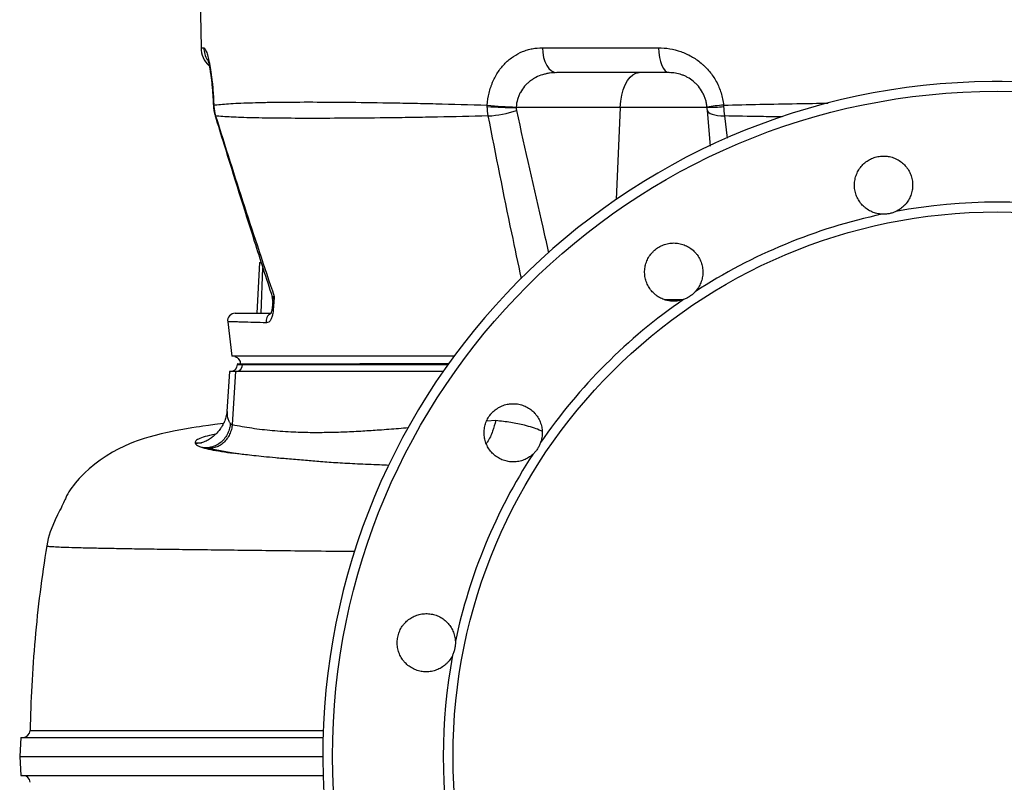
# Model space of a CAD drawing. Header units: millimetres. Extents: x 2290 to 4429, y 961 to 6343.
# Tile 2 of 11: x 2568 to 3346, y 1705 to 2307. Entities that reach past the tile are written whole.
import ezdxf

# ---------------------------------------------------------------- set-up
doc = ezdxf.new("R2010")
doc.units = ezdxf.units.MM
doc.header["$LTSCALE"] = 2

msp = doc.modelspace()

# ---------------------------------------------------------------- linework, layer by layer
at = {"color": 7, "linetype": 'Continuous', "lineweight": 25}
for p, q in [((2710.35, 2329.16), (2711.13, 2284.81)), ((2980.98, 2284.81), (3072.73, 2284.81)), ((3081.24, 2265.16), (2992.4, 2265.16)), ((2720.98, 2239.2), (2721.02, 2237.83)), ((3042.47, 2237.77), (2960.21, 2237.77)), ((3111.13, 2237.77), (3042.47, 2237.77)), ((3113.8, 2207.23), (3111.34, 2235.28)), ((2757.29, 2115.16), (2755.19, 2075.16)), ((2757.29, 2115.16), (2758.64, 2115.16)), ((2732.21, 2068.43), (2735.51, 2041.16)), ((2737.95, 2040.97), (2737.91, 2040.96)), ((2737.97, 2040.96), (2737.92, 2040.96)), ((2739.92, 2035.16), (2739.92, 2034.76)), ((2743.94, 2035.16), (2836.43, 2035.16)), ((2743.94, 2034.76), (2743.94, 2035.16)), ((2836.43, 2035.16), (2836.56, 2035.16)), ((2733.56, 2029.16), (2731.65, 1997.56)), ((2738.38, 2029.16), (2733.56, 2029.16)), ((2738.38, 2029.16), (2735.84, 1987.17)), ((2902.55, 2029.16), (2738.38, 2029.16)), ((2711.16, 1972.67), (2711.1, 1972.29)), ((2568.6, 1740.16), (2567.81, 1725.16)), ((2567.81, 1725.16), (2568.6, 1710.16))]:
    msp.add_line(p, q, dxfattribs=at)
at = {"color": 8, "linetype": 'Continuous', "lineweight": 25}
for p, q in [((2711.13, 2284.81), (2713.36, 2284.81)), ((3042.47, 2237.77), (3039.28, 2164.98)), ((3124.84, 2230.99), (3126.93, 2213.42)), ((2758.73, 2075.16), (2760.06, 2110.96)), ((3077.14, 2086.03), (3091.19, 2086.03)), ((2743.94, 2034.76), (2906.49, 2034.76)), ((2937.06, 1990.18), (2944.1, 1990.59)), ((2706.4, 1972.91), (2711.13, 1972.47)), ((2711.12, 1972.45), (2706.41, 1972.91)), ((2711.19, 1972.79), (2706.76, 1972.01)), ((2737.79, 1964.43), (2715.17, 1968.51))]:
    msp.add_line(p, q, dxfattribs=at)
at = {"color": 7, "linetype": 'Continuous', "lineweight": 25, "flags": 128}
for points in [[(2980.98, 2284.81), (2981.23, 2280.96), (2981.9, 2277.26), (2982.97, 2273.87), (2984.39, 2270.89), (2986.11, 2268.46), (2988.07, 2266.65), (2990.19, 2265.53), (2992.4, 2265.16)], [(3072.73, 2284.81), (3072.92, 2280.96), (3073.42, 2277.26), (3074.22, 2273.87), (3075.28, 2270.89), (3076.56, 2268.46), (3078.02, 2266.65), (3079.6, 2265.53), (3081.24, 2265.16)], [(3042.47, 2237.77), (3042.88, 2242.64), (3043.69, 2247.31), (3044.88, 2251.64), (3046.4, 2255.53), (3048.22, 2258.87), (3050.29, 2261.56), (3052.55, 2263.54), (3054.95, 2264.75), (3057.41, 2265.16)], [(3111.34, 2235.28), (3111.65, 2234.42), (3112.41, 2233.63), (3113.61, 2232.91), (3115.21, 2232.28), (3117.18, 2231.77), (3119.48, 2231.38), (3122.05, 2231.11), (3124.84, 2230.99)], [(2728.92, 1988.19), (2728.53, 1988.14), (2722.1, 1987.29), (2716.99, 1986.57), (2712.45, 1985.91), (2709.97, 1985.54), (2707.25, 1985.11), (2703.85, 1984.57), (2699.77, 1983.88), (2695.08, 1983.05), (2690.61, 1982.2), (2684.64, 1980.96), (2679.57, 1979.81), (2674.77, 1978.61), (2669.81, 1977.24), (2666.22, 1976.15), (2663.16, 1975.15), (2660.58, 1974.25), (2657.77, 1973.21), (2654.52, 1971.92), (2650.56, 1970.2), (2645.76, 1967.89), (2641.23, 1965.46), (2636.04, 1962.33), (2631.3, 1959.12), (2627.23, 1956.06), (2622.76, 1952.32), (2619.27, 1949.08), (2616.61, 1946.42), (2614.86, 1944.55), (2613.23, 1942.71), (2611.7, 1940.9), (2610.28, 1939.14), (2608.98, 1937.41), (2607.78, 1935.71), (2606.7, 1934.06), (2605.74, 1932.45), (2604.92, 1930.87), (2604.25, 1929.35), (2603.94, 1928.56), (2603.55, 1927.66), (2603.09, 1926.63), (2602.55, 1925.49), (2601.93, 1924.22), (2601.23, 1922.83), (2600.47, 1921.31), (2599.64, 1919.68), (2597.82, 1916.05), (2595.88, 1911.95), (2593.9, 1907.42), (2592.03, 1902.48), (2590.39, 1897.16), (2589.16, 1891.51), (2589.16, 1891.51)]]:
    msp.add_lwpolyline(points, dxfattribs=at)
at = {"color": 8, "linetype": 'Continuous', "lineweight": 25, "flags": 128}
for points in [[(2721.23, 2239.52), (2720.94, 2239.24), (2720.94, 2239.18)], [(2721.27, 2238.46), (2720.99, 2238.25), (2720.99, 2238.23)], [(2722.29, 2231.14), (2722.3, 2231.11), (2722.64, 2230.99)]]:
    msp.add_lwpolyline(points, dxfattribs=at)
at = {"color": 7, "linetype": 'Continuous', "lineweight": 25}
for radius in [525.28, 430]:
    msp.add_circle((3340.35, 1725.16), radius, dxfattribs=at)
for centre, radius, start, end in [((2731.12, 2285.16), 20, 181, 226.33397), ((3340.35, 1725.16), 533, 90.43017, 89.56983), ((2954.94, 2440.15), 202.45, 265.03751, 271.49103), ((2965, 2478.69), 240.75, 263.42798, 268.8627), ((2934.15, 2311.82), 80.93, 272.83901, 288.9648), ((3137.99, 2065.77), 174.3, 94.55941, 98.87368), ((3111.57, 2353.47), 115.7, 269.78155, 276.26574), ((3340.35, 1725.16), 437.72, 79.47947, 100.52053), ((3340.35, 1725.16), 437.72, 101.97947, 123.02053), ((2757.79, 2085.16), 10, 356.60591, 17.84961), ((3340.35, 1725.16), 437.72, 124.47947, 145.52053), ((2738.16, 2069.16), 6, 89.99858, 187.0187), ((2734.32, 2034.76), 5.6, 270.03966, 0.02939), ((2738.68, 2034.41), 5.27, 274.40195, 3.81126), ((3340.35, 1725.16), 437.72, 146.97947, 168.02053), ((3340.35, 1725.16), 437.72, 169.47947, 190.52053), ((2570.42, 1745.76), 5.6, 270.12741, 359.219), ((2570.42, 1704.56), 5.6, 1.18314, 89.99989)]:
    msp.add_arc(centre, radius, start, end, dxfattribs=at)
at = {"color": 8, "linetype": 'Continuous', "lineweight": 25}
for centre, radius, start, end in [((2733.41, 2285.16), 20.05, 180.99013, 209.70186), ((2768.72, 2069.2), 6.16, 114.15062, 195.23498)]:
    msp.add_arc(centre, radius, start, end, dxfattribs=at)
at = {"color": 7, "linetype": 'Continuous', "lineweight": 25}
for points, knots in [([(2713.36, 2284.81), (2713.64, 2284.81), (2713.94, 2284.56), (2714.6, 2283.57), (2714.96, 2282.82), (2715.52, 2281.3), (2715.71, 2280.73), (2716.1, 2279.47), (2716.3, 2278.78), (2716.9, 2276.53), (2717.3, 2274.78), (2717.81, 2272.26), (2717.91, 2271.73), (2718.11, 2270.67), (2718.21, 2270.12), (2718.5, 2268.44), (2718.69, 2267.27), (2719.06, 2264.83), (2719.24, 2263.56), (2719.59, 2260.91), (2719.75, 2259.53), (2720.23, 2255.23), (2720.5, 2252.25), (2720.83, 2247.6), (2720.93, 2246.02), (2721.1, 2242.81), (2721.17, 2241.17), (2721.23, 2239.52)], [0, 0, 0, 0, 0.125, 0.125, 0.25, 0.25, 0.3125, 0.3125, 0.375, 0.375, 0.5, 0.5, 0.53125, 0.53125, 0.5625, 0.5625, 0.625, 0.625, 0.6875, 0.6875, 0.75, 0.75, 0.875, 0.875, 0.9375, 0.9375, 1, 1, 1, 1]), ([(2937.44, 2239.52), (2937.65, 2242.8), (2938.13, 2245.99), (2939.23, 2250.64), (2939.66, 2252.16), (2940.4, 2254.42), (2940.67, 2255.16), (2941.22, 2256.63), (2941.52, 2257.35), (2943.05, 2260.9), (2944.49, 2263.54), (2946.97, 2267.23), (2947.86, 2268.42), (2949.7, 2270.66), (2950.67, 2271.72), (2953.67, 2274.72), (2955.82, 2276.48), (2960.42, 2279.53), (2962.82, 2280.79), (2966.53, 2282.3), (2967.79, 2282.74), (2970.35, 2283.49), (2971.66, 2283.81), (2975.61, 2284.56), (2978.27, 2284.81), (2980.98, 2284.81)], [0, 0, 0, 0, 0.125, 0.125, 0.1875, 0.1875, 0.21875, 0.21875, 0.25, 0.25, 0.375, 0.375, 0.4375, 0.4375, 0.5, 0.5, 0.625, 0.625, 0.75, 0.75, 0.8125, 0.8125, 0.875, 0.875, 1, 1, 1, 1]), ([(3072.73, 2284.81), (3075.72, 2284.81), (3078.68, 2284.56), (3084.55, 2283.57), (3087.47, 2282.82), (3091.79, 2281.3), (3093.22, 2280.73), (3096, 2279.47), (3097.36, 2278.78), (3101.37, 2276.53), (3103.92, 2274.78), (3106.96, 2272.26), (3107.56, 2271.73), (3108.73, 2270.67), (3109.3, 2270.12), (3110.98, 2268.44), (3112.04, 2267.27), (3114.06, 2264.83), (3115.01, 2263.56), (3116.81, 2260.91), (3117.65, 2259.53), (3119.98, 2255.23), (3121.24, 2252.25), (3122.68, 2247.6), (3123.08, 2246.02), (3123.73, 2242.81), (3123.98, 2241.17), (3124.14, 2239.52)], [0, 0, 0, 0, 0.125, 0.125, 0.25, 0.25, 0.3125, 0.3125, 0.375, 0.375, 0.5, 0.5, 0.53125, 0.53125, 0.5625, 0.5625, 0.625, 0.625, 0.6875, 0.6875, 0.75, 0.75, 0.875, 0.875, 0.9375, 0.9375, 1, 1, 1, 1]), ([(2716.38, 2275.45), (2716.38, 2275.45), (2716.35, 2275.53), (2716.46, 2275.23), (2716.68, 2274.51), (2717.04, 2273.14), (2717.5, 2271.14), (2717.99, 2268.74), (2718.49, 2265.79), (2718.98, 2262.37), (2719.47, 2258.41), (2719.93, 2253.98), (2720.34, 2249.18), (2720.67, 2244.22), (2720.82, 2240.83), (2720.89, 2239.18)], [0, 0, 0, 0, 0.001693, 0.060068, 0.126742, 0.201664, 0.283651, 0.369537, 0.450551, 0.536257, 0.626282, 0.719334, 0.814155, 0.9095, 1, 1, 1, 1]), ([(2992.4, 2265.16), (2990.48, 2265.16), (2988.57, 2265.03), (2985.75, 2264.62), (2984.81, 2264.45), (2982.96, 2264.03), (2982.05, 2263.79), (2979.35, 2262.96), (2977.6, 2262.26), (2975.06, 2260.96), (2974.23, 2260.49), (2972.63, 2259.48), (2971.85, 2258.93), (2970.35, 2257.77), (2969.62, 2257.15), (2968.23, 2255.82), (2967.55, 2255.12), (2965.65, 2252.9), (2964.54, 2251.3), (2963.12, 2248.69), (2962.68, 2247.78), (2961.91, 2245.91), (2961.58, 2244.96), (2960.73, 2242.06), (2960.37, 2240.06), (2960.22, 2237.98)], [0, 0, 0, 0, 0.125, 0.125, 0.1875, 0.1875, 0.25, 0.25, 0.375, 0.375, 0.4375, 0.4375, 0.5, 0.5, 0.5625, 0.5625, 0.625, 0.625, 0.75, 0.75, 0.8125, 0.8125, 0.875, 0.875, 1, 1, 1, 1]), ([(3111.11, 2237.98), (3111.01, 2239.02), (3110.86, 2240.06), (3110.45, 2242.08), (3110.2, 2243.07), (3109.6, 2245), (3109.25, 2245.95), (3108.47, 2247.8), (3108.02, 2248.71), (3106.58, 2251.35), (3105.47, 2252.95), (3103.64, 2255.14), (3103, 2255.83), (3101.66, 2257.16), (3100.95, 2257.79), (3098.81, 2259.55), (3097.32, 2260.55), (3095, 2261.83), (3094.22, 2262.22), (3092.63, 2262.92), (3091.82, 2263.24), (3089.39, 2264.08), (3087.76, 2264.49), (3084.5, 2265.03), (3082.87, 2265.16), (3081.24, 2265.16)], [0, 0, 0, 0, 0.0625, 0.0625, 0.125, 0.125, 0.1875, 0.1875, 0.25, 0.25, 0.375, 0.375, 0.4375, 0.4375, 0.5, 0.5, 0.625, 0.625, 0.6875, 0.6875, 0.75, 0.75, 0.875, 0.875, 1, 1, 1, 1]), ([(2721.23, 2239.52), (2724.37, 2239.94), (2728.29, 2240.3), (2737.68, 2240.92), (2743.14, 2241.17), (2752.51, 2241.48), (2755.83, 2241.57), (2761.1, 2241.68), (2762.91, 2241.72), (2766.62, 2241.78), (2768.53, 2241.81), (2778.3, 2241.94), (2786.81, 2241.99), (2805.18, 2241.99), (2815.04, 2241.94), (2836.11, 2241.74), (2847.32, 2241.59), (2862.19, 2241.33), (2865.21, 2241.28), (2871.33, 2241.16), (2874.43, 2241.1), (2883.82, 2240.91), (2890.22, 2240.77), (2909.79, 2240.3), (2923.36, 2239.94), (2937.44, 2239.52)], [0, 0, 0, 0, 0.125, 0.125, 0.25, 0.25, 0.3125, 0.3125, 0.34375, 0.34375, 0.375, 0.375, 0.5, 0.5, 0.625, 0.625, 0.75, 0.75, 0.78125, 0.78125, 0.8125, 0.8125, 0.875, 0.875, 1, 1, 1, 1]), ([(2720.93, 2239.59), (2720.93, 2239.23), (2720.94, 2238.77), (2720.99, 2238.31), (2721, 2238.21)], [0, 0, 0, 0, 0.778983, 1, 1, 1, 1]), ([(2721.04, 2238.23), (2721.08, 2237.56), (2721.2, 2235.46), (2721.64, 2233.06), (2722.24, 2231.43), (2722.34, 2231.15)], [0, 0, 0, 0, 0.276161, 0.87596, 1, 1, 1, 1]), ([(2722.31, 2231.15), (2724.59, 2223.73), (2734.76, 2190.68), (2749.7, 2143.01), (2762.65, 2102.87), (2767.36, 2088.24)], [0, 0, 0, 0, 0.155368, 0.692025, 1, 1, 1, 1]), ([(2938.16, 2230.99), (2924.31, 2230.63), (2910.99, 2230.33), (2891.75, 2229.95), (2885.47, 2229.84), (2876.24, 2229.7), (2873.19, 2229.65), (2867.17, 2229.56), (2864.2, 2229.52), (2849.57, 2229.34), (2838.51, 2229.23), (2817.68, 2229.09), (2807.9, 2229.05), (2789.61, 2229.05), (2781.11, 2229.09), (2771.3, 2229.18), (2769.38, 2229.2), (2765.64, 2229.24), (2763.81, 2229.27), (2758.48, 2229.35), (2755.11, 2229.42), (2745.56, 2229.64), (2739.94, 2229.83), (2730.17, 2230.33), (2726.02, 2230.63), (2722.64, 2230.99)], [0, 0, 0, 0, 0.125, 0.125, 0.1875, 0.1875, 0.21875, 0.21875, 0.25, 0.25, 0.375, 0.375, 0.5, 0.5, 0.625, 0.625, 0.65625, 0.65625, 0.6875, 0.6875, 0.75, 0.75, 0.875, 0.875, 1, 1, 1, 1]), ([(3249.5, 2153.35), (3248.1, 2153.41), (3246.73, 2153.61), (3244.71, 2154.08), (3244.04, 2154.27), (3242.72, 2154.7), (3242.07, 2154.95), (3240.15, 2155.79), (3238.94, 2156.45), (3237.21, 2157.61), (3236.66, 2158.02), (3235.58, 2158.9), (3235.05, 2159.37), (3233.56, 2160.82), (3232.66, 2161.88), (3231.46, 2163.57), (3231.08, 2164.15), (3230.38, 2165.36), (3230.05, 2165.98), (3229.18, 2167.87), (3228.71, 2169.17), (3228.01, 2171.85), (3227.78, 2173.24), (3227.57, 2176), (3227.59, 2177.38), (3227.82, 2179.45), (3227.92, 2180.15), (3228.2, 2181.52), (3228.36, 2182.19), (3228.95, 2184.18), (3229.46, 2185.46), (3230.41, 2187.33), (3230.75, 2187.94), (3231.49, 2189.12), (3231.88, 2189.69), (3233.14, 2191.34), (3234.07, 2192.36), (3236.14, 2194.25), (3237.24, 2195.09), (3239, 2196.19), (3239.6, 2196.53), (3240.84, 2197.15), (3241.48, 2197.44), (3243.43, 2198.21), (3244.76, 2198.61), (3246.79, 2199.01), (3247.48, 2199.12), (3248.86, 2199.26), (3249.56, 2199.31), (3251.65, 2199.34), (3253.03, 2199.23), (3255.08, 2198.89), (3255.76, 2198.75), (3257.11, 2198.39), (3257.78, 2198.19), (3259.74, 2197.48), (3260.99, 2196.89), (3263.38, 2195.5), (3264.53, 2194.68), (3266.64, 2192.87), (3267.6, 2191.88), (3268.91, 2190.27), (3269.33, 2189.7), (3270.11, 2188.54), (3270.47, 2187.95), (3271.46, 2186.13), (3272.01, 2184.86), (3272.67, 2182.88), (3272.86, 2182.2), (3273.17, 2180.85), (3273.3, 2180.17), (3273.58, 2178.11), (3273.65, 2176.73), (3273.56, 2174.64), (3273.5, 2173.94), (3273.31, 2172.57), (3273.19, 2171.89), (3272.73, 2169.87), (3272.3, 2168.54), (3271.2, 2165.97), (3270.54, 2164.75), (3269.39, 2163.03), (3268.99, 2162.47), (3268.12, 2161.38), (3267.65, 2160.86), (3266.2, 2159.35), (3265.15, 2158.45), (3263.47, 2157.24), (3262.89, 2156.86), (3261.68, 2156.15), (3261.06, 2155.82), (3260.43, 2155.52)], [0, 0, 0, 0, 0.03125, 0.03125, 0.046875, 0.046875, 0.0625, 0.0625, 0.09375, 0.09375, 0.109375, 0.109375, 0.125, 0.125, 0.15625, 0.15625, 0.171875, 0.171875, 0.1875, 0.1875, 0.21875, 0.21875, 0.25, 0.25, 0.28125, 0.28125, 0.296875, 0.296875, 0.3125, 0.3125, 0.34375, 0.34375, 0.359375, 0.359375, 0.375, 0.375, 0.40625, 0.40625, 0.4375, 0.4375, 0.453125, 0.453125, 0.46875, 0.46875, 0.5, 0.5, 0.515625, 0.515625, 0.53125, 0.53125, 0.5625, 0.5625, 0.578125, 0.578125, 0.59375, 0.59375, 0.625, 0.625, 0.65625, 0.65625, 0.6875, 0.6875, 0.703125, 0.703125, 0.71875, 0.71875, 0.75, 0.75, 0.765625, 0.765625, 0.78125, 0.78125, 0.8125, 0.8125, 0.828125, 0.828125, 0.84375, 0.84375, 0.875, 0.875, 0.90625, 0.90625, 0.921875, 0.921875, 0.9375, 0.9375, 0.96875, 0.96875, 0.984375, 0.984375, 1, 1, 1, 1]), ([(3260.43, 2155.52), (3259.58, 2155.12), (3258.71, 2154.77), (3256.94, 2154.19), (3256.03, 2153.95), (3254.2, 2153.58), (3253.27, 2153.45), (3251.38, 2153.31), (3250.44, 2153.3), (3249.5, 2153.35)], [0, 0, 0, 0, 0.25, 0.25, 0.5, 0.5, 0.75, 0.75, 1, 1, 1, 1]), ([(3092.55, 2085.98), (3091.24, 2085.51), (3089.89, 2085.17), (3087.85, 2084.83), (3087.16, 2084.75), (3085.78, 2084.65), (3085.07, 2084.63), (3082.98, 2084.66), (3081.61, 2084.81), (3079.57, 2085.22), (3078.9, 2085.39), (3077.57, 2085.79), (3076.9, 2086.02), (3074.96, 2086.79), (3073.73, 2087.42), (3071.97, 2088.52), (3071.4, 2088.92), (3070.29, 2089.77), (3069.76, 2090.22), (3068.22, 2091.62), (3067.29, 2092.64), (3065.62, 2094.85), (3064.87, 2096.05), (3063.63, 2098.52), (3063.12, 2099.81), (3062.53, 2101.81), (3062.36, 2102.49), (3062.09, 2103.86), (3061.99, 2104.54), (3061.77, 2106.6), (3061.75, 2107.99), (3061.91, 2110.07), (3061.99, 2110.77), (3062.23, 2112.14), (3062.37, 2112.82), (3062.9, 2114.82), (3063.37, 2116.12), (3064.56, 2118.66), (3065.26, 2119.86), (3066.46, 2121.55), (3066.89, 2122.09), (3067.79, 2123.14), (3068.27, 2123.66), (3069.78, 2125.11), (3070.85, 2125.98), (3072.58, 2127.14), (3073.17, 2127.5), (3074.39, 2128.16), (3075.03, 2128.47), (3076.94, 2129.3), (3078.26, 2129.73), (3080.28, 2130.2), (3080.96, 2130.32), (3082.35, 2130.51), (3083.04, 2130.58), (3085.13, 2130.67), (3086.51, 2130.61), (3089.25, 2130.24), (3090.63, 2129.92), (3093.26, 2129.06), (3094.53, 2128.52), (3096.36, 2127.52), (3096.96, 2127.16), (3098.12, 2126.39), (3098.68, 2125.98), (3100.3, 2124.68), (3101.29, 2123.72), (3102.66, 2122.13), (3103.09, 2121.58), (3103.9, 2120.45), (3104.28, 2119.87), (3105.33, 2118.08), (3105.92, 2116.83), (3106.64, 2114.86), (3106.85, 2114.19), (3107.2, 2112.85), (3107.35, 2112.18), (3107.7, 2110.14), (3107.81, 2108.75), (3107.77, 2105.95), (3107.63, 2104.58), (3107.23, 2102.54), (3107.07, 2101.87), (3106.68, 2100.53), (3106.45, 2099.87), (3105.69, 2097.92), (3105.06, 2096.69), (3103.97, 2094.92), (3103.58, 2094.35), (3102.74, 2093.24), (3102.29, 2092.7), (3101.82, 2092.18)], [0, 0, 0, 0, 0.03125, 0.03125, 0.046875, 0.046875, 0.0625, 0.0625, 0.09375, 0.09375, 0.109375, 0.109375, 0.125, 0.125, 0.15625, 0.15625, 0.171875, 0.171875, 0.1875, 0.1875, 0.21875, 0.21875, 0.25, 0.25, 0.28125, 0.28125, 0.296875, 0.296875, 0.3125, 0.3125, 0.34375, 0.34375, 0.359375, 0.359375, 0.375, 0.375, 0.40625, 0.40625, 0.4375, 0.4375, 0.453125, 0.453125, 0.46875, 0.46875, 0.5, 0.5, 0.515625, 0.515625, 0.53125, 0.53125, 0.5625, 0.5625, 0.578125, 0.578125, 0.59375, 0.59375, 0.625, 0.625, 0.65625, 0.65625, 0.6875, 0.6875, 0.703125, 0.703125, 0.71875, 0.71875, 0.75, 0.75, 0.765625, 0.765625, 0.78125, 0.78125, 0.8125, 0.8125, 0.828125, 0.828125, 0.84375, 0.84375, 0.875, 0.875, 0.90625, 0.90625, 0.921875, 0.921875, 0.9375, 0.9375, 0.96875, 0.96875, 0.984375, 0.984375, 1, 1, 1, 1]), ([(2769.01, 2088.28), (2768.79, 2086.16), (2768.67, 2083.88), (2768.39, 2079.34), (2768.22, 2077.07), (2767.69, 2073.97), (2767.47, 2072.99), (2766.89, 2071.18), (2766.54, 2070.38), (2765.92, 2069.37), (2765.69, 2069.06), (2765.19, 2068.53), (2764.93, 2068.3), (2764.09, 2067.75), (2763.46, 2067.57), (2762.78, 2067.58)], [0, 0, 0, 0, 0.25, 0.25, 0.5, 0.5, 0.625, 0.625, 0.75, 0.75, 0.8125, 0.8125, 0.875, 0.875, 1, 1, 1, 1]), ([(3101.82, 2092.18), (3101.19, 2091.48), (3100.52, 2090.82), (3099.1, 2089.61), (3098.36, 2089.04), (3096.81, 2088), (3095.99, 2087.53), (3094.31, 2086.68), (3093.44, 2086.3), (3092.55, 2085.98)], [0, 0, 0, 0, 0.25, 0.25, 0.5, 0.5, 0.75, 0.75, 1, 1, 1, 1]), ([(2767.77, 2084.49), (2767.73, 2083.81), (2767.62, 2081.95), (2767.4, 2079.51), (2767.06, 2077.27), (2766.7, 2075.77), (2766.37, 2074.91), (2766.09, 2074.54), (2766.15, 2074.6), (2766.16, 2074.61)], [0, 0, 0, 0, 0.140702, 0.384462, 0.538507, 0.688206, 0.835414, 0.968483, 1, 1, 1, 1]), ([(2738.22, 2075.16), (2738.2, 2075.16), (2738.03, 2075.16), (2738.7, 2075.16), (2740.62, 2075.16), (2744.51, 2075.16), (2752.86, 2075.16), (2760.23, 2075.16), (2766.19, 2075.16)], [0, 0, 0, 0, 0.011383, 0.094664, 0.18036, 0.311779, 0.443357, 1, 1, 1, 1]), ([(2911.51, 2041.16), (2905.53, 2041.16), (2878.5, 2041.16), (2833.67, 2041.16), (2787.08, 2041.16), (2760.01, 2041.16), (2749.67, 2041.16), (2745.95, 2041.16), (2742.27, 2041.16), (2738.4, 2041.16), (2736.11, 2041.16), (2735.71, 2041.16), (2735.53, 2041.16)], [0, 0, 0, 0, 0.097675, 0.441642, 0.744317, 0.877488, 0.898415, 0.919341, 0.940268, 0.961282, 0.98295, 1, 1, 1, 1]), ([(2737.92, 2040.96), (2738.54, 2040.71), (2739.79, 2040.22), (2741.2, 2038.75), (2742.09, 2037.01), (2742.19, 2035.76), (2742.24, 2035.16)], [0, 0, 0, 0, 0.2563434, 0.5174917, 0.7691956, 1, 1, 1, 1]), ([(2740.14, 2035.16), (2740.07, 2035.16), (2739.75, 2035.16), (2740.98, 2035.16), (2742.95, 2035.16), (2743.94, 2035.16)], [0, 0, 0, 0, 0.119439, 0.559718, 1, 1, 1, 1]), ([(2907.21, 2035.16), (2903.39, 2035.16), (2895.35, 2035.16), (2883.31, 2035.16), (2871.25, 2035.16), (2859.77, 2035.16), (2848.25, 2035.16), (2840.59, 2035.16), (2836.56, 2035.16)], [0, 0, 0, 0, 0.161148, 0.339302, 0.509739, 0.672459, 0.827462, 1, 1, 1, 1]), ([(2973.33, 1963.69), (2972.3, 1962.75), (2971.19, 1961.91), (2969.43, 1960.82), (2968.83, 1960.48), (2967.58, 1959.86), (2966.94, 1959.57), (2965, 1958.81), (2963.67, 1958.42), (2961.63, 1958.02), (2960.95, 1957.92), (2959.56, 1957.77), (2958.86, 1957.73), (2956.77, 1957.71), (2955.4, 1957.81), (2953.35, 1958.16), (2952.67, 1958.31), (2951.32, 1958.66), (2950.65, 1958.87), (2948.7, 1959.59), (2947.45, 1960.17), (2945.06, 1961.58), (2943.91, 1962.4), (2941.81, 1964.2), (2940.85, 1965.2), (2939.54, 1966.82), (2939.12, 1967.38), (2938.35, 1968.54), (2937.99, 1969.14), (2937, 1970.96), (2936.46, 1972.23), (2935.8, 1974.22), (2935.62, 1974.89), (2935.3, 1976.25), (2935.18, 1976.93), (2934.9, 1978.98), (2934.84, 1980.37), (2934.96, 1983.16), (2935.15, 1984.54), (2935.62, 1986.56), (2935.81, 1987.23), (2936.24, 1988.55), (2936.49, 1989.2), (2937.32, 1991.13), (2937.98, 1992.34), (2939.13, 1994.07), (2939.54, 1994.62), (2940.42, 1995.71), (2940.88, 1996.23), (2942.34, 1997.73), (2943.39, 1998.63), (2945.07, 1999.84), (2945.66, 2000.22), (2946.86, 2000.92), (2947.48, 2001.25), (2949.37, 2002.13), (2950.67, 2002.61), (2953.35, 2003.31), (2954.74, 2003.55), (2957.5, 2003.76), (2958.88, 2003.74), (2960.96, 2003.52), (2961.65, 2003.42), (2963.02, 2003.15), (2963.69, 2002.98), (2965.68, 2002.4), (2966.97, 2001.89), (2968.84, 2000.95), (2969.45, 2000.61), (2970.63, 1999.87), (2971.2, 1999.48), (2972.85, 1998.23), (2973.88, 1997.3), (2975.29, 1995.76), (2975.74, 1995.22), (2976.58, 1994.12), (2976.98, 1993.55), (2978.08, 1991.8), (2978.71, 1990.56), (2979.75, 1987.96), (2980.15, 1986.63), (2980.56, 1984.6), (2980.66, 1983.92), (2980.82, 1982.54), (2980.86, 1981.83), (2980.9, 1979.74), (2980.8, 1978.37), (2980.46, 1976.32), (2980.32, 1975.64), (2979.97, 1974.29), (2979.76, 1973.62), (2979.53, 1972.96)], [0, 0, 0, 0, 0.03125, 0.03125, 0.046875, 0.046875, 0.0625, 0.0625, 0.09375, 0.09375, 0.109375, 0.109375, 0.125, 0.125, 0.15625, 0.15625, 0.171875, 0.171875, 0.1875, 0.1875, 0.21875, 0.21875, 0.25, 0.25, 0.28125, 0.28125, 0.296875, 0.296875, 0.3125, 0.3125, 0.34375, 0.34375, 0.359375, 0.359375, 0.375, 0.375, 0.40625, 0.40625, 0.4375, 0.4375, 0.453125, 0.453125, 0.46875, 0.46875, 0.5, 0.5, 0.515625, 0.515625, 0.53125, 0.53125, 0.5625, 0.5625, 0.578125, 0.578125, 0.59375, 0.59375, 0.625, 0.625, 0.65625, 0.65625, 0.6875, 0.6875, 0.703125, 0.703125, 0.71875, 0.71875, 0.75, 0.75, 0.765625, 0.765625, 0.78125, 0.78125, 0.8125, 0.8125, 0.828125, 0.828125, 0.84375, 0.84375, 0.875, 0.875, 0.90625, 0.90625, 0.921875, 0.921875, 0.9375, 0.9375, 0.96875, 0.96875, 0.984375, 0.984375, 1, 1, 1, 1]), ([(2731.66, 1997.72), (2731.46, 1996.18), (2731.09, 1993.28), (2729.64, 1989.48), (2728.05, 1986.39), (2726.29, 1983.68), (2724.16, 1980.99), (2721.56, 1978.35), (2718.51, 1975.96), (2715.11, 1973.91), (2712.54, 1973.1), (2711.17, 1972.67)], [0, 0, 0, 0, 0.121834, 0.230924, 0.310536, 0.380171, 0.476841, 0.607931, 0.718319, 0.849038, 1, 1, 1, 1]), ([(2734.37, 1988.1), (2734.26, 1986.85), (2734.04, 1985.55), (2733.34, 1982.93), (2732.86, 1981.61), (2731.63, 1979.04), (2730.87, 1977.79), (2729.11, 1975.46), (2728.11, 1974.38), (2725.92, 1972.49), (2724.73, 1971.67), (2722.26, 1970.34), (2720.98, 1969.84), (2718.43, 1969.13), (2717.15, 1968.93), (2714.68, 1968.81), (2713.48, 1968.88), (2712.36, 1969.07)], [0, 0, 0, 0, 0.125, 0.125, 0.25, 0.25, 0.375, 0.375, 0.5, 0.5, 0.625, 0.625, 0.75, 0.75, 0.875, 0.875, 1, 1, 1, 1]), ([(2735.84, 1987.17), (2735.72, 1985.95), (2735.5, 1984.69), (2734.82, 1982.13), (2734.36, 1980.85), (2733.18, 1978.34), (2732.47, 1977.12), (2730.81, 1974.85), (2729.87, 1973.79), (2727.81, 1971.94), (2726.7, 1971.14), (2724.4, 1969.83), (2723.2, 1969.32), (2720.82, 1968.62), (2719.63, 1968.41), (2717.33, 1968.27), (2716.22, 1968.34), (2715.17, 1968.51)], [0, 0, 0, 0, 0.125, 0.125, 0.25, 0.25, 0.375, 0.375, 0.5, 0.5, 0.625, 0.625, 0.75, 0.75, 0.875, 0.875, 1, 1, 1, 1]), ([(2734.37, 1988.1), (2734.43, 1988.03), (2734.56, 1987.91), (2734.76, 1987.73), (2734.96, 1987.58), (2735.17, 1987.45), (2735.39, 1987.33), (2735.61, 1987.24), (2735.76, 1987.19), (2735.84, 1987.17)], [0, 0, 0, 0, 0.150696, 0.298452, 0.443455, 0.585899, 0.725991, 0.863949, 1, 1, 1, 1]), ([(2944.1, 1990.59), (2943.35, 1987.72), (2941.81, 1981.8), (2939.12, 1975.53), (2936.94, 1972.71), (2936.7, 1972.41)], [0, 0, 0, 0, 0.4570705, 0.9414524, 1, 1, 1, 1]), ([(2706.76, 1972.01), (2706.94, 1971.76), (2707.21, 1971.47), (2707.98, 1970.89), (2708.46, 1970.6), (2709.52, 1970.08), (2710.08, 1969.84), (2711.22, 1969.42), (2711.78, 1969.24), (2712.36, 1969.07)], [0, 0, 0, 0, 0.25, 0.25, 0.5, 0.5, 0.75, 0.75, 1, 1, 1, 1]), ([(2715.17, 1968.51), (2715.04, 1968.53), (2714.77, 1968.59), (2714.33, 1968.67), (2713.88, 1968.76), (2713.4, 1968.86), (2712.89, 1968.96), (2712.54, 1969.03), (2712.36, 1969.07)], [0, 0, 0, 0, 0.153356, 0.311956, 0.475863, 0.645136, 0.819831, 1, 1, 1, 1]), ([(2979.53, 1972.96), (2979.21, 1972.07), (2978.84, 1971.21), (2978, 1969.54), (2977.53, 1968.74), (2976.49, 1967.18), (2975.92, 1966.43), (2974.69, 1965), (2974.03, 1964.32), (2973.33, 1963.69)], [0, 0, 0, 0, 0.25, 0.25, 0.5, 0.5, 0.75, 0.75, 1, 1, 1, 1]), ([(2859.55, 1955.01), (2857.08, 1955.11), (2848.51, 1955.47), (2834.89, 1956.02), (2819.27, 1956.8), (2805.8, 1957.79), (2793.18, 1958.88), (2781.18, 1959.9), (2770.14, 1960.88), (2760.84, 1961.79), (2753.04, 1962.61), (2746.56, 1963.34), (2741.27, 1963.98), (2737.02, 1964.53), (2733.72, 1964.98), (2731.19, 1965.35), (2729.9, 1965.54), (2729.32, 1965.63)], [0, 0, 0, 0, 0.039218, 0.135932, 0.227685, 0.314384, 0.396261, 0.488222, 0.573214, 0.651205, 0.722193, 0.786158, 0.843069, 0.892909, 0.935674, 0.971369, 1, 1, 1, 1]), ([(2589.16, 1891.51), (2587.31, 1879.28), (2583.62, 1854.81), (2579.76, 1817.87), (2577.06, 1781.47), (2576.38, 1757.38), (2576.05, 1745.65)], [0, 0, 0, 0, 0.253169, 0.506545, 0.759967, 1, 1, 1, 1]), ([(2909.99, 1805.08), (2909.39, 1803.81), (2908.69, 1802.62), (2907.48, 1800.94), (2907.05, 1800.39), (2906.14, 1799.34), (2905.66, 1798.83), (2904.15, 1797.38), (2903.08, 1796.51), (2901.35, 1795.36), (2900.76, 1795.01), (2899.53, 1794.34), (2898.9, 1794.04), (2896.98, 1793.21), (2895.67, 1792.79), (2893.64, 1792.32), (2892.96, 1792.2), (2891.57, 1792.01), (2890.88, 1791.95), (2888.8, 1791.86), (2887.42, 1791.93), (2884.67, 1792.31), (2883.3, 1792.62), (2880.67, 1793.49), (2879.4, 1794.04), (2877.57, 1795.04), (2876.97, 1795.4), (2875.81, 1796.18), (2875.25, 1796.59), (2873.64, 1797.9), (2872.65, 1798.86), (2871.29, 1800.45), (2870.85, 1801), (2870.05, 1802.13), (2869.67, 1802.71), (2868.63, 1804.5), (2868.04, 1805.76), (2867.09, 1808.39), (2866.74, 1809.73), (2866.39, 1811.78), (2866.31, 1812.46), (2866.21, 1813.85), (2866.18, 1814.55), (2866.22, 1816.64), (2866.36, 1818.02), (2866.77, 1820.06), (2866.93, 1820.73), (2867.32, 1822.06), (2867.55, 1822.73), (2868.32, 1824.67), (2868.95, 1825.9), (2870.05, 1827.67), (2870.44, 1828.24), (2871.28, 1829.35), (2871.73, 1829.89), (2873.14, 1831.43), (2874.16, 1832.36), (2876.36, 1834.04), (2877.56, 1834.79), (2880.03, 1836.04), (2881.31, 1836.55), (2883.31, 1837.15), (2883.99, 1837.32), (2885.36, 1837.59), (2886.05, 1837.69), (2888.11, 1837.92), (2889.49, 1837.94), (2891.57, 1837.79), (2892.27, 1837.7), (2893.64, 1837.48), (2894.32, 1837.33), (2896.33, 1836.81), (2897.63, 1836.34), (2899.53, 1835.46), (2900.15, 1835.13), (2901.35, 1834.44), (2901.93, 1834.06), (2903.62, 1832.87), (2904.68, 1831.96), (2906.63, 1829.96), (2907.5, 1828.89), (2908.66, 1827.17), (2909.02, 1826.57), (2909.69, 1825.36), (2910, 1824.72), (2910.83, 1822.81), (2911.27, 1821.5), (2911.74, 1819.47), (2911.87, 1818.79), (2912.06, 1817.41), (2912.13, 1816.71), (2912.16, 1816.01)], [0, 0, 0, 0, 0.03125, 0.03125, 0.046875, 0.046875, 0.0625, 0.0625, 0.09375, 0.09375, 0.109375, 0.109375, 0.125, 0.125, 0.15625, 0.15625, 0.171875, 0.171875, 0.1875, 0.1875, 0.21875, 0.21875, 0.25, 0.25, 0.28125, 0.28125, 0.296875, 0.296875, 0.3125, 0.3125, 0.34375, 0.34375, 0.359375, 0.359375, 0.375, 0.375, 0.40625, 0.40625, 0.4375, 0.4375, 0.453125, 0.453125, 0.46875, 0.46875, 0.5, 0.5, 0.515625, 0.515625, 0.53125, 0.53125, 0.5625, 0.5625, 0.578125, 0.578125, 0.59375, 0.59375, 0.625, 0.625, 0.65625, 0.65625, 0.6875, 0.6875, 0.703125, 0.703125, 0.71875, 0.71875, 0.75, 0.75, 0.765625, 0.765625, 0.78125, 0.78125, 0.8125, 0.8125, 0.828125, 0.828125, 0.84375, 0.84375, 0.875, 0.875, 0.90625, 0.90625, 0.921875, 0.921875, 0.9375, 0.9375, 0.96875, 0.96875, 0.984375, 0.984375, 1, 1, 1, 1]), ([(2912.16, 1816.01), (2912.21, 1815.07), (2912.2, 1814.13), (2912.06, 1812.27), (2911.93, 1811.35), (2911.57, 1809.52), (2911.33, 1808.6), (2910.74, 1806.81), (2910.39, 1805.94), (2909.99, 1805.08)], [0, 0, 0, 0, 0.25, 0.25, 0.5, 0.5, 0.75, 0.75, 1, 1, 1, 1]), ([(2568.64, 1740.16), (2568.63, 1740.16), (2568.24, 1740.16), (2569.62, 1740.16), (2573.01, 1740.16), (2578.92, 1740.16), (2586.88, 1740.16), (2596.94, 1740.16), (2608.96, 1740.16), (2623.05, 1740.16), (2639.16, 1740.16), (2657.26, 1740.16), (2677.02, 1740.16), (2698.35, 1740.16), (2721.05, 1740.16), (2745.34, 1740.16), (2771.46, 1740.16), (2792.42, 1740.16), (2805.08, 1740.16), (2807.86, 1740.16)], [0, 0, 0, 0, 0.002584, 0.072141, 0.140178, 0.208268, 0.276307, 0.341259, 0.406263, 0.471217, 0.536167, 0.601168, 0.666118, 0.72861, 0.791148, 0.853652, 0.917764, 0.981927, 1, 1, 1, 1]), ([(2567.97, 1725.16), (2567.93, 1725.16), (2567.77, 1725.16), (2568.88, 1725.16), (2571.28, 1725.16), (2575.07, 1725.16), (2580.08, 1725.16), (2586.23, 1725.16), (2593.56, 1725.16), (2601.96, 1725.16), (2611.56, 1725.16), (2622.33, 1725.16), (2634.21, 1725.16), (2647.21, 1725.16), (2661.34, 1725.16), (2676.37, 1725.16), (2692.18, 1725.16), (2708.75, 1725.16), (2726.27, 1725.16), (2744.68, 1725.16), (2764.05, 1725.16), (2784.62, 1725.16), (2799.11, 1725.16), (2807.02, 1725.16), (2807.47, 1725.16)], [0, 0, 0, 0, 0.019263, 0.071596, 0.122441, 0.173286, 0.224478, 0.275668, 0.324197, 0.372726, 0.421592, 0.470459, 0.518986, 0.567514, 0.616377, 0.665241, 0.71202, 0.758797, 0.805851, 0.852906, 0.900856, 0.948806, 0.997118, 1, 1, 1, 1]), ([(2568.64, 1710.16), (2568.63, 1710.16), (2568.24, 1710.16), (2569.62, 1710.16), (2573.01, 1710.16), (2578.92, 1710.16), (2586.88, 1710.16), (2596.94, 1710.16), (2608.96, 1710.16), (2623.05, 1710.16), (2639.16, 1710.16), (2657.26, 1710.16), (2677.02, 1710.16), (2698.35, 1710.16), (2721.05, 1710.16), (2745.34, 1710.16), (2771.46, 1710.16), (2792.44, 1710.16), (2805.11, 1710.16), (2807.91, 1710.16)], [0, 0, 0, 0, 0.002584, 0.072132, 0.140161, 0.208243, 0.276273, 0.341217, 0.406213, 0.471159, 0.536102, 0.601094, 0.666036, 0.728521, 0.791051, 0.853548, 0.917651, 0.981806, 1, 1, 1, 1])]:
    msp.add_open_spline(points, degree=3, knots=knots, dxfattribs=at)
for points in [[(3344.35, 2258.14), (3343.02, 2258.15), (3340.35, 2258.15), (3337.68, 2258.15), (3336.35, 2258.14)], [(2721.23, 2239.52), (2721.24, 2239.17), (2721.25, 2238.81), (2721.27, 2238.46)], [(2721.27, 2238.46), (2721.42, 2235.91), (2721.88, 2233.42), (2722.64, 2230.99)], [(2937.43, 2238.46), (2937.43, 2238.81), (2937.44, 2239.17), (2937.44, 2239.52)], [(2938.16, 2230.99), (2937.68, 2233.42), (2937.44, 2235.91), (2937.43, 2238.46)], [(2960.21, 2237.77), (2960.19, 2236.92), (2960.27, 2236.09), (2960.45, 2235.28)], [(2960.22, 2237.98), (2960.22, 2237.91), (2960.21, 2237.84), (2960.21, 2237.77)], [(3111.13, 2237.77), (3111.12, 2237.84), (3111.11, 2237.91), (3111.11, 2237.98)], [(3111.34, 2235.28), (3111.27, 2236.09), (3111.2, 2236.92), (3111.13, 2237.77)], [(3124.14, 2239.52), (3124.16, 2239.17), (3124.17, 2238.81), (3124.19, 2238.46)], [(3124.19, 2238.46), (3124.34, 2235.91), (3124.55, 2233.42), (3124.84, 2230.99)], [(2722.64, 2230.99), (2737.61, 2183.25), (2753.06, 2135.68), (2769.01, 2088.28)], [(2735.51, 2041.16), (2735.51, 2041.16), (2735.52, 2041.16), (2735.53, 2041.16)], [(2706.41, 1972.91), (2706.43, 1972.61), (2706.55, 1972.31), (2706.76, 1972.01)]]:
    msp.add_open_spline(points, degree=3, dxfattribs=at)
at = {"color": 8, "linetype": 'Continuous', "lineweight": 25}
for points, knots in [([(2960.45, 2235.28), (2967.28, 2204.49), (2975.61, 2166.93), (2984.34, 2129.51), (2985.91, 2122.77)], [0, 0, 0, 0, 0.819816, 1, 1, 1, 1]), ([(3124.14, 2239.52), (3133.71, 2239.74), (3152.85, 2240.18), (3180.52, 2240.7), (3198.69, 2240.96), (3206.97, 2241.08)], [0, 0, 0, 0, 0.3524293, 0.7050669, 1, 1, 1, 1]), ([(2964.4, 2102.63), (2961.85, 2114.59), (2952.78, 2157.25), (2944.28, 2200.13), (2938.16, 2230.99)], [0, 0, 0, 0, 0.280456, 1, 1, 1, 1]), ([(3170.37, 2230.19), (3164.78, 2230.27), (3149.43, 2230.49), (3134.4, 2230.8), (3124.84, 2230.99)], [0, 0, 0, 0, 0.363852, 1, 1, 1, 1]), ([(2767.32, 2088.22), (2767.48, 2088.28), (2767.69, 2088.35), (2768.78, 2088.29), (2769.01, 2088.28)], [0, 0, 0, 0, 0.794183, 1, 1, 1, 1]), ([(2767.93, 2084.49), (2767.95, 2085.19), (2767.97, 2086.19), (2768.52, 2087.43), (2768.83, 2087.99), (2769, 2088.27), (2769.01, 2088.28)], [0, 0, 0, 0, 0.541348, 0.76807, 0.995431, 1, 1, 1, 1]), ([(2762.78, 2067.58), (2756.17, 2067.76), (2748.1, 2067.97), (2739.03, 2068.28), (2734.97, 2068.4), (2732.85, 2068.43), (2732.05, 2068.44), (2732.25, 2068.44), (2732.28, 2068.44)], [0, 0, 0, 0, 0.560997, 0.684345, 0.807718, 0.896173, 0.987177, 1, 1, 1, 1]), ([(2739.93, 2034.76), (2739.93, 2034.76), (2739.78, 2034.76), (2740.3, 2034.76), (2741.52, 2034.76), (2743.12, 2034.76), (2743.94, 2034.76)], [0, 0, 0, 0, 0.004462, 0.331277, 0.660495, 1, 1, 1, 1]), ([(2731.78, 1997.61), (2731.75, 1995.95), (2731.7, 1993.27), (2732.87, 1990.08), (2733.91, 1988.7), (2734.37, 1988.1)], [0, 0, 0, 0, 0.475962, 0.769027, 1, 1, 1, 1]), ([(2735.84, 1987.17), (2740.99, 1986.22), (2751.49, 1984.3), (2767.63, 1982.46), (2783.61, 1981.35), (2798.34, 1980.99), (2811.9, 1981.09), (2825.19, 1981.48), (2838.66, 1982.16), (2852.8, 1983.08), (2864.77, 1983.96), (2872.44, 1984.64), (2875.01, 1984.87)], [0, 0, 0, 0, 0.112232, 0.22875, 0.34963, 0.457521, 0.546126, 0.641327, 0.743134, 0.835411, 0.9449, 1, 1, 1, 1]), ([(2944.1, 1990.59), (2946.12, 1990.39), (2950.09, 1989.99), (2955.87, 1989.15), (2961.38, 1988.15), (2967.05, 1986.87), (2972.7, 1985.26), (2977.43, 1983.66), (2980.02, 1982.4), (2980.83, 1982.01)], [0, 0, 0, 0, 0.163384, 0.319468, 0.468304, 0.609955, 0.782075, 0.931493, 1, 1, 1, 1]), ([(2722.74, 1979.68), (2721.08, 1979.34), (2716.28, 1978.36), (2711.18, 1976.74), (2707.04, 1974.82), (2706.62, 1973.55), (2706.41, 1972.91)], [0, 0, 0, 0, 0.150571, 0.433853, 0.716966, 1, 1, 1, 1]), ([(2712.36, 1969.07), (2714.35, 1968.55), (2718.33, 1967.51), (2726.64, 1966), (2733.71, 1965), (2737.06, 1964.53)], [0, 0, 0, 0, 0.34521, 0.689599, 1, 1, 1, 1]), ([(2589.42, 1891.51), (2589.4, 1891.44), (2589.35, 1891.25), (2592.04, 1890.95), (2597.06, 1890.62), (2604.18, 1890.34), (2613.43, 1890.08), (2624.92, 1889.8), (2638.49, 1889.53), (2654.04, 1889.26), (2671.52, 1888.99), (2691.12, 1888.72), (2712.87, 1888.44), (2736.89, 1888.17), (2761.99, 1887.87), (2788.51, 1887.57), (2812.09, 1887.32), (2827.44, 1887.17), (2832.76, 1887.12)], [0, 0, 0, 0, 0.04804, 0.117339, 0.183443, 0.249557, 0.315432, 0.380819, 0.445783, 0.510382, 0.574615, 0.638467, 0.70503, 0.771295, 0.836493, 0.900989, 0.965676, 1, 1, 1, 1]), ([(2576.2, 1745.65), (2576.16, 1745.65), (2575.99, 1745.65), (2577.34, 1745.65), (2580.51, 1745.65), (2586.01, 1745.65), (2594.15, 1745.65), (2604.83, 1745.65), (2618.17, 1745.65), (2634.16, 1745.65), (2652.1, 1745.65), (2671.73, 1745.65), (2692.74, 1745.65), (2715.95, 1745.65), (2741.03, 1745.65), (2767.98, 1745.65), (2790.45, 1745.65), (2804.35, 1745.65), (2808.09, 1745.65)], [0, 0, 0, 0, 0.023387, 0.080576, 0.137705, 0.208179, 0.278706, 0.349169, 0.421918, 0.494737, 0.567487, 0.634408, 0.701382, 0.7683, 0.837091, 0.905919, 0.974678, 1, 1, 1, 1])]:
    msp.add_open_spline(points, degree=3, knots=knots, dxfattribs=at)

doc.saveas('drawing.dxf')
